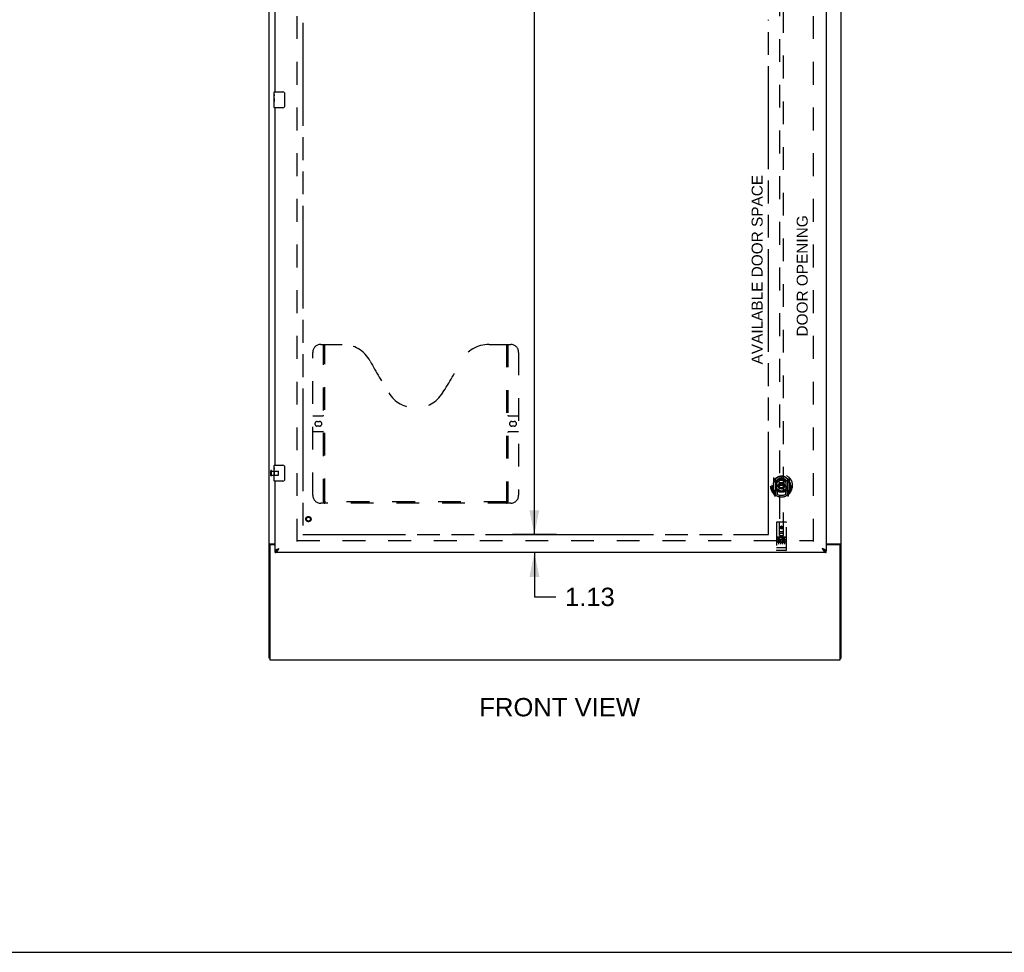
# Model space of a CAD drawing. Header units: inches. Extents: x 0 to 262, y 0 to 169.
# Tile 5 of 17: x 69 to 131, y 0 to 59. Entities that reach past the tile are written whole.
import ezdxf

# ---------------------------------------------------------------- set-up
doc = ezdxf.new("R2010")
doc.units = ezdxf.units.IN
doc.header["$LTSCALE"] = 14.384615
doc.header["$MEASUREMENT"] = 0
doc.linetypes.add('HIDDEN', pattern=[0.2, 0.1, -0.1])
doc.linetypes.add('PHANTOM', pattern=[0.8, 0.45, -0.05, 0.1, -0.05, 0.1, -0.05])
doc.layers.get('0').update_dxf_attribs({"linetype": 'CONTINUOUS'})
for name, color, linetype in [('02___PRT_ALL_AXES', 7, 'CONTINUOUS'), ('AVAILABLE_DOOR_SPACE', 7, 'CONTINUOUS'), ('DEFAULT_2', 8, 'HIDDEN'), ('DIMENSIONS', 7, 'CONTINUOUS')]:
    doc.layers.add(name, color=color, linetype=linetype)
doc.styles.get("Standard").update_dxf_attribs({"font": 'arial.ttf'})
doc.dimstyles.new('DIMSTYLE_2', dxfattribs={"dimtxt": 1.153846, "dimasz": 1.538462, "dimexe": 0.09, "dimexo": 0.07, "dimgap": 0.0375, "dimtad": 0, "dimtih": 1, "dimtoh": 1, "dimzin": 4, "dimdsep": 46, "dimtxsty": 'Standard', "dimblk": '_FILLED', "dimblk1": '_FILLED', "dimblk2": '_FILLED', "dimcen": 0.09, "dimazin": 1, "dimtfac": 1, "dimtdec": 3, "dimtofl": 0, "dimtmove": 0, "dimatfit": 3, "dimldrblk": '_FILLED', "dimfxl": 1, "dimtolj": 1, "dimtzin": 4, "dimarcsym": 0})

# ---------------------------------------------------------------- blocks, each defined once
blk = doc.blocks.new('_FILLED')
at = {"color": 0, "linetype": 'ByBlock'}
blk.add_solid([(0, 0), (-1, 0.2), (-1, -0.2)], dxfattribs=at)
blk = doc.blocks.new('*D15')
at = {"layer": 'DIMENSIONS', "color": 2, "linetype": 'Continuous'}
for p, q in [((102.576, 104.548), (101.148, 104.548)), ((101.192, 104.548), (101.192, 62.916)), ((101.192, 26.298), (101.192, 60.608)), ((101.148, 26.298), (99.807, 26.298))]:
    blk.add_line(p, q, dxfattribs=at)
at = {"layer": 'DIMENSIONS', "color": 2, "linetype": 'Continuous', "xscale": 1.5384615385, "yscale": 1.5384615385, "zscale": 1.5384615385}
for p, rotation in [((101.192, 104.548), 90), ((101.192, 26.298), 270)]:
    blk.add_blockref('_FILLED', p, dxfattribs=dict(at, rotation=rotation))
at = {"layer": 'DIMENSIONS', "color": 2, "linetype": 'Continuous', "insert": (101.192, 62.339), "char_height": 1.1538, "width": 4.03203, "attachment_point": 2, "line_spacing_factor": 0.9}
blk.add_mtext('78.25', dxfattribs=at)
blk = doc.blocks.new('*D16')
at = {"layer": 'DIMENSIONS', "color": 2, "linetype": 'Continuous'}
for p, q in [((101.192, 26.298), (101.192, 29.375)), ((102.576, 26.298), (101.148, 26.298)), ((101.192, 25.173), (101.192, 22.38)), ((101.192, 22.38), (102.538, 22.38))]:
    blk.add_line(p, q, dxfattribs=at)
at = {"layer": 'DIMENSIONS', "color": 2, "linetype": 'Continuous', "xscale": 1.5384615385, "yscale": 1.5384615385, "zscale": 1.5384615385}
for p, rotation in [((101.192, 26.298), 270), ((101.192, 25.173), 90)]:
    blk.add_blockref('_FILLED', p, dxfattribs=dict(at, rotation=rotation))
at = {"layer": 'DIMENSIONS', "color": 2, "linetype": 'Continuous', "insert": (103.115, 22.957), "char_height": 1.1538, "width": 3.13554, "attachment_point": 1, "line_spacing_factor": 0.9}
blk.add_mtext('1.13', dxfattribs=at)

msp = doc.modelspace()

# ---------------------------------------------------------------- linework, layer by layer
at = {"color": 3, "linetype": 'Continuous'}
for p, q in [((84.491, 18.527), (84.491, 108.319)), ((120.491, 18.527), (120.491, 108.319)), ((119.554, 105.569), (119.554, 25.277)), ((84.866, 54.173), (84.866, 76.673)), ((84.866, 30.673), (84.866, 53.173)), ((84.866, 25.277), (84.866, 29.673)), ((84.543, 25.603), (84.543, 18.423)), ((84.561, 25.715), (84.866, 25.715)), ((84.866, 25.663), (84.603, 25.663)), ((85.081, 25.407), (85.113, 25.419)), ((119.554, 25.715), (120.421, 25.715)), ((120.379, 25.663), (119.554, 25.663)), ((120.439, 18.423), (120.439, 25.603)), ((119.554, 25.173), (84.866, 25.173)), ((84.543, 18.423), (120.439, 18.423))]:
    msp.add_line(p, q, dxfattribs=at)
at = {"color": 7, "linetype": 'Continuous'}
for p, q in [((84.806, 54.012), (84.806, 54.158)), ((84.821, 54.173), (85.361, 54.173)), ((85.461, 54.073), (85.461, 53.273)), ((84.806, 53.754), (84.806, 53.788)), ((84.806, 53.557), (84.806, 53.589)), ((84.806, 53.188), (84.806, 53.327)), ((85.361, 53.173), (84.821, 53.173)), ((84.806, 30.512), (84.806, 30.658)), ((84.821, 30.673), (85.361, 30.673)), ((85.461, 30.573), (85.461, 29.773)), ((84.806, 30.254), (84.806, 30.288)), ((84.806, 30.057), (84.806, 30.089)), ((84.806, 29.688), (84.806, 29.827)), ((85.361, 29.673), (84.821, 29.673)), ((84.595, 25.675), (84.491, 25.675)), ((84.595, 25.663), (84.595, 25.675)), ((120.387, 25.675), (120.491, 25.675)), ((120.387, 25.675), (120.387, 25.663)), ((84.866, 25.173), (84.866, 25.277)), ((84.967, 25.305), (84.978, 25.312)), ((119.431, 25.319), (119.442, 25.312)), ((119.554, 25.173), (119.554, 25.277)), ((84.543, 18.527), (84.491, 18.527)), ((120.439, 18.527), (120.491, 18.527)), ((0, 0), (261.538, 0))]:
    msp.add_line(p, q, dxfattribs=at)
for points in [[(85.455, 54.109), (85.457, 54.103), (85.458, 54.097), (85.46, 54.091), (85.46, 54.085), (85.461, 54.079), (85.461, 54.073)], [(85.461, 53.273), (85.461, 53.267), (85.46, 53.26), (85.46, 53.254), (85.458, 53.248), (85.457, 53.242), (85.455, 53.237)], [(85.455, 30.609), (85.457, 30.603), (85.458, 30.597), (85.46, 30.591), (85.46, 30.585), (85.461, 30.579), (85.461, 30.573)], [(85.461, 29.773), (85.461, 29.767), (85.46, 29.76), (85.46, 29.754), (85.458, 29.748), (85.457, 29.742), (85.455, 29.737)], [(84.616, 25.692), (84.611, 25.689), (84.608, 25.688), (84.606, 25.687), (84.603, 25.686), (84.601, 25.684), (84.599, 25.682), (84.598, 25.681), (84.597, 25.679), (84.596, 25.678), (84.595, 25.676), (84.595, 25.675)], [(84.636, 25.715), (84.636, 25.713), (84.635, 25.711), (84.635, 25.709), (84.634, 25.707), (84.633, 25.705), (84.632, 25.704), (84.631, 25.702), (84.629, 25.7), (84.627, 25.699), (84.625, 25.697), (84.623, 25.696), (84.621, 25.695), (84.618, 25.693), (84.616, 25.692)], [(84.978, 25.312), (84.99, 25.319), (85.001, 25.326), (85.012, 25.334), (85.023, 25.342), (85.034, 25.351), (85.046, 25.36), (85.057, 25.37), (85.068, 25.379), (85.079, 25.389), (85.09, 25.399), (85.102, 25.409), (85.113, 25.419)], [(84.982, 25.314), (84.986, 25.32), (84.991, 25.327), (84.998, 25.334), (85.004, 25.341), (85.012, 25.348), (85.02, 25.355), (85.029, 25.362), (85.038, 25.369), (85.048, 25.377), (85.058, 25.384), (85.069, 25.391), (85.08, 25.398), (85.091, 25.405), (85.102, 25.412), (85.113, 25.419)], [(119.307, 25.419), (119.319, 25.409), (119.33, 25.399), (119.341, 25.389), (119.352, 25.379), (119.363, 25.37), (119.375, 25.36), (119.386, 25.351), (119.397, 25.342), (119.408, 25.334), (119.419, 25.326), (119.431, 25.319)], [(119.438, 25.314), (119.434, 25.32), (119.429, 25.327), (119.423, 25.334), (119.416, 25.341), (119.408, 25.348), (119.4, 25.355), (119.391, 25.362), (119.382, 25.369), (119.372, 25.377), (119.362, 25.384), (119.351, 25.391), (119.341, 25.398), (119.33, 25.405), (119.319, 25.412), (119.307, 25.419)], [(120.347, 25.715), (120.347, 25.713), (120.347, 25.711), (120.348, 25.709), (120.348, 25.707), (120.349, 25.705), (120.351, 25.704), (120.352, 25.702), (120.354, 25.7), (120.356, 25.699), (120.358, 25.697), (120.36, 25.696), (120.362, 25.695), (120.364, 25.693), (120.367, 25.692), (120.372, 25.689)], [(120.372, 25.689), (120.375, 25.688), (120.377, 25.687), (120.379, 25.686), (120.382, 25.684), (120.383, 25.682), (120.385, 25.681), (120.386, 25.679), (120.387, 25.678), (120.387, 25.676), (120.387, 25.675)], [(84.866, 25.277), (84.878, 25.277), (84.889, 25.278), (84.9, 25.28), (84.911, 25.283), (84.922, 25.286), (84.934, 25.29), (84.945, 25.294), (84.956, 25.299), (84.967, 25.305)], [(119.442, 25.312), (119.453, 25.305), (119.464, 25.299), (119.475, 25.294), (119.487, 25.29), (119.498, 25.286), (119.509, 25.283), (119.52, 25.28), (119.531, 25.278), (119.543, 25.277), (119.554, 25.277)]]:
    msp.add_lwpolyline(points, dxfattribs=at)
at = {"color": 3, "linetype": 'Continuous'}
for points in [[(84.527, 25.701), (84.523, 25.699), (84.519, 25.698), (84.515, 25.697), (84.512, 25.695), (84.509, 25.694), (84.506, 25.693), (84.503, 25.691), (84.501, 25.689), (84.498, 25.688), (84.496, 25.686), (84.495, 25.684), (84.494, 25.682), (84.493, 25.681), (84.492, 25.679), (84.491, 25.677), (84.491, 25.675)], [(84.561, 25.715), (84.559, 25.714), (84.557, 25.712), (84.554, 25.711), (84.55, 25.709), (84.547, 25.708), (84.543, 25.706), (84.539, 25.705), (84.535, 25.703), (84.527, 25.701)], [(85.012, 25.272), (85.023, 25.286), (85.034, 25.301), (85.046, 25.317), (85.057, 25.333), (85.068, 25.35), (85.079, 25.367), (85.09, 25.384), (85.102, 25.402), (85.113, 25.419)], [(119.457, 25.36), (119.444, 25.366), (119.431, 25.372), (119.416, 25.378), (119.402, 25.384), (119.387, 25.39), (119.371, 25.396), (119.355, 25.401), (119.339, 25.407), (119.307, 25.419)], [(119.307, 25.419), (119.319, 25.402), (119.33, 25.384), (119.341, 25.367), (119.352, 25.35), (119.363, 25.333), (119.375, 25.317), (119.386, 25.301), (119.397, 25.286)], [(120.421, 25.715), (120.424, 25.714), (120.426, 25.712), (120.429, 25.711), (120.432, 25.709), (120.436, 25.708), (120.44, 25.706), (120.444, 25.705), (120.448, 25.703)], [(120.448, 25.703), (120.456, 25.701), (120.46, 25.699), (120.464, 25.698), (120.467, 25.697), (120.471, 25.695), (120.474, 25.694), (120.477, 25.693), (120.479, 25.691), (120.482, 25.689), (120.484, 25.688), (120.486, 25.686), (120.488, 25.684), (120.489, 25.682), (120.49, 25.681), (120.491, 25.679), (120.491, 25.677), (120.491, 25.675)], [(84.866, 25.277), (84.867, 25.283), (84.868, 25.289), (84.871, 25.295), (84.875, 25.301), (84.879, 25.306), (84.885, 25.312), (84.892, 25.318), (84.899, 25.324), (84.908, 25.33), (84.917, 25.336), (84.927, 25.342), (84.939, 25.348), (84.95, 25.354), (84.963, 25.36)], [(84.866, 25.173), (84.878, 25.173), (84.889, 25.175), (84.9, 25.178), (84.911, 25.183), (84.922, 25.188), (84.934, 25.195), (84.945, 25.203), (84.956, 25.212), (84.967, 25.222), (84.978, 25.233), (84.99, 25.245), (85.001, 25.258), (85.012, 25.272)], [(84.963, 25.36), (84.976, 25.366), (84.99, 25.372), (85.004, 25.378), (85.019, 25.384), (85.034, 25.39), (85.049, 25.396), (85.065, 25.401), (85.081, 25.407)], [(119.397, 25.286), (119.408, 25.272), (119.419, 25.258), (119.431, 25.245), (119.442, 25.233), (119.453, 25.222), (119.464, 25.212), (119.475, 25.203), (119.487, 25.195), (119.498, 25.188), (119.509, 25.183), (119.52, 25.178), (119.531, 25.175), (119.543, 25.173), (119.554, 25.173)], [(119.554, 25.277), (119.553, 25.283), (119.552, 25.289), (119.549, 25.295), (119.545, 25.301), (119.541, 25.306), (119.535, 25.312), (119.528, 25.318), (119.521, 25.324), (119.512, 25.33), (119.503, 25.336), (119.493, 25.342), (119.482, 25.348), (119.47, 25.354), (119.457, 25.36)]]:
    msp.add_lwpolyline(points, dxfattribs=at)
at = {"color": 7, "linetype": 'Continuous'}
for centre, radius, start, end in [((84.821, 54.158), 0.015, 90, 180), ((85.361, 54.073), 0.1, 21.19986, 90), ((84.821, 53.188), 0.015, 180, 270), ((85.361, 53.273), 0.1, 270, 338.79459), ((84.821, 30.658), 0.015, 90, 180), ((85.361, 30.573), 0.1, 21.19986, 90), ((84.821, 29.688), 0.015, 180, 270), ((85.361, 29.773), 0.1, 270, 338.79459)]:
    msp.add_arc(centre, radius, start, end, dxfattribs=at)
at = {"color": 3, "linetype": 'Continuous'}
for centre, start, end in [((84.603, 25.603), 90, 180), ((120.379, 25.603), 0, 90)]:
    msp.add_arc(centre, 0.06, start, end, dxfattribs=at)
at = {"layer": '02___PRT_ALL_AXES', "color": 7, "linetype": 'Continuous'}
for p, q in [((84.806, 54.012), (84.806, 54.158)), ((84.806, 53.754), (84.806, 54.011)), ((84.812, 53.956), (84.806, 53.956)), ((84.813, 53.788), (84.813, 53.924)), ((84.806, 53.788), (84.813, 53.788)), ((84.806, 53.188), (84.806, 53.752)), ((84.808, 53.725), (84.806, 53.725)), ((84.806, 53.593), (84.812, 53.593)), ((84.806, 53.557), (84.813, 53.557)), ((84.806, 53.494), (84.813, 53.494)), ((84.806, 53.327), (84.813, 53.327)), ((84.813, 53.327), (84.813, 53.557)), ((84.806, 30.512), (84.806, 30.658)), ((84.806, 30.254), (84.806, 30.511)), ((84.812, 30.456), (84.806, 30.456)), ((84.813, 30.288), (84.813, 30.424)), ((84.806, 30.288), (84.813, 30.288)), ((84.806, 29.688), (84.806, 30.252)), ((84.808, 30.225), (84.806, 30.225)), ((84.806, 30.093), (84.812, 30.093)), ((84.806, 30.057), (84.813, 30.057)), ((84.806, 29.994), (84.813, 29.994)), ((84.806, 29.827), (84.813, 29.827)), ((84.813, 29.827), (84.813, 30.057))]:
    msp.add_line(p, q, dxfattribs=at)
at = {"layer": '02___PRT_ALL_AXES', "color": 8, "linetype": 'HIDDEN'}
for p, q in [((84.638, 30.297), (85.085, 30.297)), ((84.638, 30.049), (84.638, 30.297)), ((84.638, 30.049), (85.085, 30.049)), ((117.024, 26.133), (116.459, 26.133)), ((116.597, 26.011), (116.504, 26.011)), ((116.504, 26.011), (116.504, 25.969)), ((116.597, 25.969), (116.504, 25.969)), ((116.601, 25.925), (116.555, 25.925)), ((116.597, 25.884), (116.568, 25.884)), ((116.661, 25.841), (116.568, 25.841)), ((116.661, 25.798), (116.568, 25.798)), ((116.661, 25.841), (116.661, 25.798)), ((116.793, 25.846), (116.81, 25.807)), ((116.817, 25.976), (116.804, 25.957)), ((116.814, 26.001), (116.817, 25.999)), ((116.973, 26.011), (116.817, 26.011)), ((116.817, 26.011), (116.817, 25.999)), ((116.817, 25.976), (116.817, 25.798)), ((116.973, 25.798), (116.817, 25.798)), ((116.973, 25.969), (116.86, 25.969)), ((116.86, 25.969), (116.86, 25.925)), ((116.952, 25.925), (116.86, 25.925)), ((116.952, 25.883), (116.86, 25.883)), ((116.86, 25.883), (116.86, 25.841)), ((116.973, 25.841), (116.86, 25.841)), ((116.952, 25.925), (116.952, 25.883)), ((116.973, 26.011), (116.973, 25.969)), ((116.973, 25.841), (116.973, 25.798)), ((117.024, 25.305), (116.459, 25.305))]:
    msp.add_line(p, q, dxfattribs=at)
at = {"layer": '02___PRT_ALL_AXES', "color": 7, "linetype": 'Continuous'}
for points in [[(84.806, 54.012), (84.806, 54.008), (84.807, 54.004), (84.807, 53.998), (84.809, 53.985)], [(84.809, 53.985), (84.81, 53.978), (84.811, 53.969), (84.812, 53.961)], [(84.812, 53.961), (84.812, 53.952), (84.813, 53.943), (84.813, 53.934), (84.813, 53.924)], [(84.806, 53.754), (84.807, 53.746), (84.807, 53.737), (84.808, 53.727)], [(84.808, 53.727), (84.811, 53.693), (84.811, 53.681), (84.812, 53.669), (84.813, 53.656), (84.813, 53.644), (84.813, 53.631), (84.813, 53.618), (84.813, 53.605), (84.812, 53.593), (84.811, 53.58), (84.811, 53.568)], [(84.806, 30.512), (84.806, 30.508), (84.807, 30.504), (84.807, 30.498), (84.809, 30.485)], [(84.809, 30.485), (84.81, 30.478), (84.811, 30.469), (84.812, 30.461)], [(84.812, 30.461), (84.812, 30.452), (84.813, 30.443), (84.813, 30.434), (84.813, 30.424)], [(84.806, 30.254), (84.807, 30.246), (84.807, 30.237), (84.808, 30.227)], [(84.808, 30.227), (84.811, 30.193), (84.811, 30.181), (84.812, 30.169), (84.813, 30.156), (84.813, 30.144), (84.813, 30.131), (84.813, 30.118), (84.813, 30.105), (84.812, 30.093), (84.811, 30.08), (84.811, 30.068)]]:
    msp.add_lwpolyline(points, dxfattribs=at)
at = {"layer": '02___PRT_ALL_AXES', "color": 8, "linetype": 'HIDDEN'}
for centre, radius in [((86.97, 27.277), 0.124), ((116.741, 26.75), 0.085)]:
    msp.add_circle(centre, radius, dxfattribs=at)
for centre, radius, start, end in [((116.568, 25.862), 0.0644, 102.29948, 270.07752), ((116.568, 25.862), 0.0219, 89.90115, 270), ((116.597, 25.948), 0.0635, 270, 90), ((116.597, 25.947), 0.0219, 280.307, 90), ((116.767, 25.905), 0.107, 64.26362, 293.40274), ((116.767, 25.905), 0.0639, 54.88948, 293.40261)]:
    msp.add_arc(centre, radius, start, end, dxfattribs=at)
at = {"layer": '02___PRT_ALL_AXES', "color": 7, "linetype": 'Continuous'}
for centre, start_param, end_param in [((85.069, 53.589), -3.141593, -2.961605), ((85.069, 30.089), 3.141593, 3.321581)]:
    msp.add_ellipse(centre, major_axis=(0.263, 0), ratio=0.432808, start_param=start_param, end_param=end_param, dxfattribs=at)
at = {"layer": 'AVAILABLE_DOOR_SPACE', "color": 4, "linetype": 'PHANTOM'}
for p, q in [((86.616, 104.548), (86.616, 26.298)), ((115.929, 26.298), (115.929, 58.722)), ((86.616, 26.298), (102.195, 26.298)), ((102.195, 26.302), (102.225, 26.302)), ((102.195, 26.298), (102.195, 26.302)), ((102.225, 26.302), (102.225, 26.298)), ((102.225, 26.298), (115.929, 26.298))]:
    msp.add_line(p, q, dxfattribs=at)
at = {"layer": 'DEFAULT_2', "color": 8, "linetype": 'HIDDEN'}
for p, q in [((86.241, 104.975), (86.241, 25.871)), ((118.741, 104.975), (118.741, 25.871)), ((116.616, 63.252), (116.616, 26.25)), ((116.866, 26.25), (116.866, 63.252)), ((87.74, 38.277), (89.095, 38.277)), ((87.915, 28.367), (87.915, 38.277)), ((87.995, 28.397), (87.995, 38.277)), ((98.345, 38.277), (99.7, 38.277)), ((99.445, 38.277), (99.445, 28.397)), ((99.525, 38.277), (99.525, 28.367)), ((87.24, 28.777), (87.24, 37.777)), ((100.2, 37.777), (100.2, 28.777)), ((87.24, 33.777), (87.875, 33.777)), ((99.565, 33.777), (100.2, 33.777)), ((87.527, 33.427), (87.664, 33.427)), ((87.664, 33.127), (87.527, 33.127)), ((99.777, 33.427), (99.914, 33.427)), ((99.914, 33.127), (99.777, 33.127)), ((87.875, 32.777), (87.24, 32.777)), ((100.2, 32.777), (99.565, 32.777)), ((84.595, 30.031), (84.595, 30.315)), ((84.638, 30.031), (84.638, 30.315)), ((85.095, 30.059), (85.095, 30.287)), ((116.241, 29.878), (116.241, 28.911)), ((116.359, 29.824), (116.359, 28.808)), ((116.366, 29.799), (116.366, 28.796)), ((116.466, 29.76), (116.466, 29.657)), ((117.016, 29.657), (117.016, 29.76)), ((117.116, 29.799), (117.116, 28.796)), ((117.124, 29.824), (117.124, 28.808)), ((117.241, 28.911), (117.241, 29.878)), ((116.159, 29.394), (116.174, 29.394)), ((116.159, 29.394), (116.159, 29.006)), ((116.166, 29.441), (116.167, 29.444)), ((116.166, 28.983), (116.166, 29.441)), ((116.459, 29.076), (116.459, 29.707)), ((116.578, 29.05), (116.609, 29.394)), ((116.579, 29.734), (116.609, 29.394)), ((116.874, 29.394), (116.609, 29.394)), ((116.904, 29.734), (116.874, 29.394)), ((116.904, 29.05), (116.874, 29.394)), ((117.024, 29.707), (117.024, 29.076)), ((117.324, 29.394), (117.309, 29.394)), ((117.316, 29.441), (117.316, 29.444)), ((117.316, 28.983), (117.316, 29.441)), ((117.324, 29.394), (117.324, 29.006)), ((116.246, 28.9), (116.316, 28.724)), ((116.359, 29.065), (116.299, 29.065)), ((116.299, 29.065), (116.299, 28.915)), ((116.299, 28.915), (116.366, 28.915)), ((116.337, 28.969), (116.307, 28.923)), ((116.337, 28.805), (116.342, 28.802)), ((116.345, 28.727), (116.359, 28.808)), ((116.436, 28.746), (116.366, 28.855)), ((116.369, 29.028), (116.369, 28.821)), ((116.459, 29.066), (116.386, 29.066)), ((116.455, 29.048), (116.389, 29.048)), ((116.466, 29.096), (116.466, 28.843)), ((117.016, 28.843), (117.016, 29.096)), ((117.096, 29.066), (117.024, 29.066)), ((117.094, 29.048), (117.028, 29.048)), ((117.116, 28.855), (117.046, 28.746)), ((117.114, 28.821), (117.114, 29.028)), ((117.116, 28.915), (117.184, 28.915)), ((117.184, 29.065), (117.124, 29.065)), ((117.124, 28.808), (117.138, 28.727)), ((117.145, 28.804), (117.145, 28.805)), ((117.145, 28.805), (117.145, 28.805)), ((117.145, 28.805), (117.145, 28.805)), ((117.176, 28.923), (117.146, 28.969)), ((117.167, 28.724), (117.237, 28.9)), ((117.184, 28.915), (117.184, 29.065)), ((99.7, 28.277), (87.74, 28.277)), ((99.442, 28.357), (87.999, 28.357)), ((116.429, 27.06), (116.429, 25.335)), ((117.024, 27.09), (116.459, 27.09)), ((116.615, 26.25), (116.611, 27.06)), ((116.741, 26.823), (116.679, 26.787)), ((116.679, 26.787), (116.689, 26.781)), ((116.679, 26.787), (116.679, 26.715)), ((116.679, 26.715), (116.689, 26.72)), ((116.679, 26.715), (116.741, 26.678)), ((116.741, 26.811), (116.689, 26.781)), ((116.689, 26.781), (116.689, 26.72)), ((116.689, 26.72), (116.741, 26.69)), ((116.804, 26.787), (116.741, 26.823)), ((116.741, 26.823), (116.741, 26.811)), ((116.794, 26.781), (116.741, 26.811)), ((116.741, 26.69), (116.794, 26.72)), ((116.741, 26.678), (116.804, 26.715)), ((116.741, 26.678), (116.741, 26.69)), ((116.804, 26.787), (116.794, 26.781)), ((116.794, 26.72), (116.794, 26.781)), ((116.804, 26.715), (116.794, 26.72)), ((116.804, 26.715), (116.804, 26.787)), ((116.868, 26.25), (116.871, 27.06)), ((117.054, 25.335), (117.054, 27.06)), ((116.459, 26.133), (117.024, 26.133)), ((116.53, 26.117), (116.702, 26.117)), ((116.614, 26.5), (116.869, 26.5)), ((116.615, 26.25), (116.616, 26.25)), ((116.616, 26.25), (116.866, 26.25)), ((116.826, 26.375), (116.656, 26.375)), ((116.78, 26.117), (116.952, 26.117)), ((116.866, 26.25), (116.868, 26.25)), ((86.241, 25.923), (118.741, 25.923)), ((116.446, 25.464), (116.445, 25.464)), ((116.447, 25.464), (116.446, 25.464)), ((116.448, 25.464), (116.447, 25.464)), ((116.449, 25.464), (116.448, 25.464)), ((116.45, 25.464), (116.449, 25.464)), ((116.449, 25.464), (116.449, 25.464)), ((116.451, 25.464), (116.45, 25.464)), ((116.452, 25.464), (116.451, 25.464)), ((116.453, 25.463), (116.452, 25.464)), ((116.454, 25.463), (116.453, 25.463)), ((116.453, 25.463), (116.453, 25.463)), ((116.455, 25.463), (116.454, 25.463)), ((116.456, 25.463), (116.455, 25.463)), ((116.457, 25.463), (116.456, 25.463)), ((116.458, 25.463), (116.457, 25.463)), ((116.459, 25.463), (116.458, 25.463)), ((116.458, 25.463), (116.458, 25.463)), ((117.024, 25.463), (116.459, 25.463)), ((116.554, 26.002), (116.554, 25.696)), ((116.679, 26.002), (116.679, 25.696)), ((116.804, 26.002), (116.804, 25.696)), ((116.929, 26.002), (116.929, 25.696)), ((117.024, 25.463), (117.025, 25.463)), ((117.025, 25.463), (117.026, 25.463)), ((117.026, 25.463), (117.027, 25.463)), ((117.027, 25.463), (117.028, 25.463)), ((117.028, 25.463), (117.029, 25.463)), ((117.028, 25.463), (117.028, 25.463)), ((117.029, 25.463), (117.03, 25.463)), ((117.03, 25.463), (117.031, 25.464)), ((117.031, 25.464), (117.032, 25.464)), ((117.032, 25.464), (117.033, 25.464)), ((117.033, 25.464), (117.034, 25.464)), ((117.033, 25.464), (117.033, 25.464)), ((117.034, 25.464), (117.035, 25.464)), ((117.035, 25.464), (117.036, 25.464)), ((117.036, 25.464), (117.037, 25.464)), ((117.036, 25.464), (117.036, 25.464)), ((117.037, 25.464), (117.038, 25.464)), ((116.709, 25.305), (116.524, 25.305)), ((116.959, 25.305), (116.774, 25.305))]:
    msp.add_line(p, q, dxfattribs=at)
for points in [[(116.553, 29.751), (116.559, 29.753), (116.564, 29.754), (116.57, 29.755), (116.575, 29.757), (116.58, 29.758), (116.586, 29.759), (116.591, 29.761), (116.597, 29.762), (116.602, 29.763), (116.608, 29.764), (116.613, 29.765), (116.619, 29.766), (116.624, 29.767), (116.63, 29.768), (116.635, 29.769), (116.641, 29.77), (116.646, 29.77), (116.652, 29.771), (116.658, 29.772), (116.663, 29.772), (116.669, 29.773), (116.674, 29.774), (116.68, 29.774), (116.685, 29.775), (116.691, 29.775), (116.697, 29.775), (116.702, 29.776), (116.708, 29.776), (116.713, 29.776), (116.719, 29.776), (116.725, 29.777), (116.73, 29.777), (116.736, 29.777), (116.741, 29.777), (116.747, 29.777), (116.753, 29.777), (116.758, 29.777), (116.764, 29.776), (116.769, 29.776), (116.775, 29.776), (116.78, 29.776), (116.786, 29.775), (116.792, 29.775), (116.797, 29.775), (116.803, 29.774), (116.808, 29.774), (116.814, 29.773), (116.82, 29.772), (116.825, 29.772), (116.831, 29.771), (116.836, 29.77), (116.842, 29.77), (116.847, 29.769), (116.853, 29.768), (116.858, 29.767), (116.864, 29.766), (116.869, 29.765), (116.875, 29.764), (116.88, 29.763), (116.886, 29.762), (116.891, 29.761), (116.897, 29.759), (116.902, 29.758), (116.908, 29.757), (116.913, 29.755), (116.918, 29.754), (116.924, 29.753), (116.929, 29.751)], [(116.287, 29.609), (116.286, 29.608), (116.284, 29.607), (116.282, 29.605), (116.281, 29.604), (116.279, 29.602), (116.278, 29.601), (116.276, 29.599), (116.274, 29.597), (116.272, 29.595), (116.271, 29.594), (116.269, 29.592), (116.267, 29.59), (116.265, 29.588), (116.263, 29.585), (116.261, 29.583), (116.259, 29.581), (116.257, 29.578), (116.255, 29.576), (116.253, 29.573), (116.251, 29.57), (116.248, 29.568), (116.246, 29.565), (116.244, 29.561), (116.242, 29.558), (116.239, 29.555), (116.237, 29.551), (116.234, 29.548), (116.232, 29.544), (116.229, 29.54), (116.226, 29.536), (116.224, 29.532), (116.221, 29.527), (116.218, 29.523), (116.215, 29.518), (116.212, 29.513), (116.209, 29.508)], [(117.274, 29.508), (117.271, 29.513), (117.268, 29.518), (117.265, 29.523), (117.262, 29.527), (117.259, 29.532), (117.256, 29.536), (117.254, 29.54), (117.251, 29.544), (117.248, 29.548), (117.246, 29.551), (117.244, 29.555), (117.241, 29.558), (117.239, 29.561), (117.236, 29.565), (117.234, 29.567), (117.232, 29.57), (117.23, 29.573), (117.228, 29.576), (117.226, 29.578), (117.224, 29.581), (117.222, 29.583), (117.22, 29.585), (117.218, 29.588), (117.216, 29.59), (117.214, 29.592), (117.212, 29.594), (117.21, 29.595), (117.209, 29.597), (117.207, 29.599), (117.205, 29.601), (117.203, 29.602), (117.202, 29.604), (117.2, 29.605), (117.199, 29.607), (117.197, 29.608), (117.196, 29.609)], [(87.905, 28.397), (87.921, 28.386), (87.937, 28.376), (87.953, 28.368), (87.969, 28.362), (87.984, 28.358), (87.999, 28.357)], [(99.442, 28.357), (99.457, 28.358), (99.472, 28.362), (99.487, 28.368), (99.503, 28.376), (99.519, 28.386), (99.535, 28.397)], [(116.524, 26.116), (116.524, 26.116), (116.524, 26.116), (116.524, 26.116), (116.524, 26.116), (116.524, 26.116), (116.524, 26.116), (116.524, 26.116), (116.525, 26.116), (116.525, 26.116), (116.525, 26.117), (116.525, 26.117), (116.525, 26.117), (116.525, 26.117), (116.525, 26.117), (116.525, 26.117), (116.525, 26.117), (116.526, 26.117), (116.526, 26.117), (116.526, 26.117), (116.526, 26.117), (116.526, 26.117), (116.526, 26.117), (116.526, 26.117), (116.527, 26.117), (116.527, 26.117), (116.527, 26.117), (116.527, 26.117), (116.527, 26.117), (116.527, 26.117), (116.527, 26.117), (116.528, 26.117), (116.528, 26.117), (116.528, 26.117), (116.528, 26.117), (116.528, 26.117), (116.528, 26.117), (116.529, 26.117), (116.529, 26.117), (116.529, 26.117), (116.529, 26.117), (116.529, 26.117), (116.53, 26.117), (116.53, 26.117), (116.53, 26.117), (116.53, 26.117)], [(116.702, 26.117), (116.702, 26.117), (116.703, 26.117), (116.703, 26.117), (116.703, 26.117), (116.703, 26.117), (116.703, 26.117), (116.704, 26.117), (116.704, 26.117), (116.704, 26.117), (116.704, 26.117), (116.704, 26.117), (116.705, 26.117), (116.705, 26.117), (116.705, 26.117), (116.705, 26.117), (116.705, 26.117), (116.705, 26.117), (116.706, 26.117), (116.706, 26.117), (116.706, 26.117), (116.706, 26.117), (116.706, 26.117), (116.706, 26.117), (116.706, 26.117), (116.707, 26.117), (116.707, 26.117), (116.707, 26.117), (116.707, 26.117), (116.707, 26.117), (116.707, 26.117), (116.707, 26.117), (116.707, 26.117), (116.708, 26.117), (116.708, 26.117), (116.708, 26.117), (116.708, 26.117), (116.708, 26.116), (116.708, 26.116), (116.708, 26.116), (116.708, 26.116), (116.708, 26.116), (116.708, 26.116), (116.709, 26.116), (116.709, 26.116), (116.709, 26.116), (116.709, 26.116)], [(116.774, 26.116), (116.774, 26.116), (116.774, 26.116), (116.774, 26.116), (116.774, 26.116), (116.774, 26.116), (116.774, 26.116), (116.774, 26.116), (116.775, 26.116), (116.775, 26.116), (116.775, 26.117), (116.775, 26.117), (116.775, 26.117), (116.775, 26.117), (116.775, 26.117), (116.775, 26.117), (116.775, 26.117), (116.776, 26.117), (116.776, 26.117), (116.776, 26.117), (116.776, 26.117), (116.776, 26.117), (116.776, 26.117), (116.776, 26.117), (116.777, 26.117), (116.777, 26.117), (116.777, 26.117), (116.777, 26.117), (116.777, 26.117), (116.777, 26.117), (116.777, 26.117), (116.778, 26.117), (116.778, 26.117), (116.778, 26.117), (116.778, 26.117), (116.778, 26.117), (116.778, 26.117), (116.779, 26.117), (116.779, 26.117), (116.779, 26.117), (116.779, 26.117), (116.779, 26.117), (116.78, 26.117), (116.78, 26.117), (116.78, 26.117), (116.78, 26.117)], [(116.952, 26.117), (116.952, 26.117), (116.953, 26.117), (116.953, 26.117), (116.953, 26.117), (116.953, 26.117), (116.953, 26.117), (116.954, 26.117), (116.954, 26.117), (116.954, 26.117), (116.954, 26.117), (116.954, 26.117), (116.955, 26.117), (116.955, 26.117), (116.955, 26.117), (116.955, 26.117), (116.955, 26.117), (116.955, 26.117), (116.956, 26.117), (116.956, 26.117), (116.956, 26.117), (116.956, 26.117), (116.956, 26.117), (116.956, 26.117), (116.956, 26.117), (116.957, 26.117), (116.957, 26.117), (116.957, 26.117), (116.957, 26.117), (116.957, 26.117), (116.957, 26.117), (116.957, 26.117), (116.957, 26.117), (116.958, 26.117), (116.958, 26.117), (116.958, 26.117), (116.958, 26.117), (116.958, 26.116), (116.958, 26.116), (116.958, 26.116), (116.958, 26.116), (116.958, 26.116), (116.958, 26.116), (116.959, 26.116), (116.959, 26.116), (116.959, 26.116), (116.959, 26.116)], [(116.445, 25.464), (116.445, 25.464), (116.444, 25.464), (116.444, 25.464), (116.444, 25.464), (116.443, 25.464), (116.443, 25.464), (116.443, 25.465), (116.442, 25.465), (116.442, 25.465), (116.441, 25.465), (116.441, 25.465), (116.441, 25.465), (116.44, 25.465), (116.44, 25.465), (116.44, 25.465), (116.439, 25.465), (116.439, 25.465), (116.439, 25.465), (116.439, 25.465), (116.438, 25.465), (116.438, 25.465), (116.438, 25.465), (116.437, 25.466), (116.437, 25.466), (116.437, 25.466), (116.436, 25.466), (116.436, 25.466), (116.436, 25.466), (116.436, 25.466), (116.435, 25.466), (116.435, 25.466), (116.435, 25.466), (116.435, 25.466), (116.434, 25.466), (116.434, 25.467), (116.434, 25.467), (116.434, 25.467), (116.433, 25.467), (116.433, 25.467), (116.433, 25.467), (116.433, 25.467), (116.433, 25.467), (116.432, 25.467), (116.432, 25.467), (116.432, 25.467), (116.432, 25.468), (116.432, 25.468), (116.431, 25.468), (116.431, 25.468), (116.431, 25.468), (116.431, 25.468), (116.431, 25.468), (116.431, 25.468), (116.431, 25.468), (116.43, 25.468), (116.43, 25.468), (116.43, 25.469), (116.43, 25.469), (116.43, 25.469), (116.43, 25.469), (116.43, 25.469), (116.43, 25.469), (116.429, 25.469), (116.429, 25.469), (116.429, 25.469), (116.429, 25.469), (116.429, 25.47), (116.429, 25.47), (116.429, 25.47), (116.429, 25.47), (116.429, 25.47), (116.429, 25.47), (116.429, 25.47), (116.429, 25.47), (116.429, 25.47), (116.429, 25.471), (116.429, 25.471), (116.429, 25.471)], [(117.038, 25.464), (117.038, 25.464), (117.039, 25.464), (117.039, 25.464), (117.039, 25.464), (117.04, 25.464), (117.04, 25.465), (117.04, 25.465), (117.041, 25.465), (117.041, 25.465), (117.042, 25.465), (117.042, 25.465), (117.042, 25.465), (117.043, 25.465), (117.043, 25.465), (117.043, 25.465), (117.044, 25.465), (117.044, 25.465), (117.044, 25.465), (117.044, 25.465), (117.045, 25.465), (117.045, 25.465), (117.045, 25.466), (117.046, 25.466), (117.046, 25.466), (117.046, 25.466), (117.046, 25.466), (117.047, 25.466), (117.047, 25.466), (117.047, 25.466), (117.048, 25.466), (117.048, 25.466), (117.048, 25.466), (117.048, 25.466), (117.049, 25.467), (117.049, 25.467), (117.049, 25.467), (117.049, 25.467), (117.049, 25.467), (117.05, 25.467), (117.05, 25.467), (117.05, 25.467), (117.05, 25.467), (117.05, 25.467), (117.051, 25.467), (117.051, 25.468), (117.051, 25.468), (117.051, 25.468), (117.051, 25.468), (117.052, 25.468), (117.052, 25.468), (117.052, 25.468), (117.052, 25.468), (117.052, 25.468), (117.052, 25.468), (117.052, 25.468), (117.053, 25.469), (117.053, 25.469), (117.053, 25.469), (117.053, 25.469), (117.053, 25.469), (117.053, 25.469), (117.053, 25.469), (117.053, 25.469), (117.053, 25.469), (117.053, 25.469), (117.053, 25.47), (117.054, 25.47), (117.054, 25.47), (117.054, 25.47), (117.054, 25.47), (117.054, 25.47), (117.054, 25.47), (117.054, 25.47), (117.054, 25.47), (117.054, 25.471), (117.054, 25.471), (117.054, 25.471)]]:
    msp.add_lwpolyline(points, dxfattribs=at)
for centre, radius in [((116.741, 29.376), 0.35), ((116.741, 29.376), 0.335), ((116.741, 29.376), 0.205), ((116.741, 29.376), 0.133), ((86.97, 27.277), 0.164), ((86.97, 27.277), 0.124), ((116.741, 26.75), 0.0845)]:
    msp.add_circle(centre, radius, dxfattribs=at)
for centre, radius, start, end in [((87.74, 37.777), 0.5, 90, 180), ((89.095, 36.277), 2, 28.48127, 90), ((98.345, 36.277), 2, 90, 151.51873), ((99.7, 37.777), 0.5, 0, 90), ((125.403, 55.975), 39.307, 208.48127, 211.87046), ((62.037, 55.975), 39.307, 328.12954, 331.51873), ((93.72, 36.277), 2, 211.87046, 328.12954), ((87.875, 33.817), 0.04, 270, 360), ((99.565, 33.817), 0.04, 180, 270), ((87.527, 33.277), 0.15, 90, 270), ((87.664, 33.277), 0.15, 270, 90), ((99.777, 33.277), 0.15, 90, 270), ((99.914, 33.277), 0.15, 270, 90), ((87.875, 32.737), 0.04, 0, 90), ((99.565, 32.737), 0.04, 90, 180), ((84.617, 30.315), 0.0215, 360, 180), ((84.617, 30.031), 0.0215, 180, 0), ((85.085, 30.287), 0.01, 360, 90), ((85.085, 30.059), 0.01, 270, 0), ((116.741, 29.394), 0.7, 305.51263, 234.48737), ((116.741, 29.392), 0.583, 0.24643, 179.75357), ((116.741, 29.366), 0.58, 7.66218, 172.33782), ((116.256, 29.878), 0.015, 135.07479, 180), ((116.741, 29.077), 0.7, 49.52902, 130.47098), ((116.374, 29.824), 0.015, 130.35871, 180), ((116.386, 29.799), 0.02, 129.33785, 179.99835), ((116.741, 29.366), 0.48, 55.04613, 124.95387), ((116.559, 29.732), 0.02, 5.07961, 105.57516), ((116.924, 29.732), 0.02, 74.42484, 174.92039), ((117.096, 29.799), 0.02, 0, 50.65944), ((117.109, 29.824), 0.015, 0, 49.64129), ((117.226, 29.878), 0.015, 0, 44.92521), ((116.186, 29.441), 0.02, 172.33782, 180), ((116.741, 29.707), 0.7, 233.23192, 306.76808), ((116.474, 29.707), 0.015, 112.9863, 180), ((116.496, 29.657), 0.03, 180, 311.12608), ((116.741, 29.376), 0.343, 48.87392, 131.12608), ((116.986, 29.657), 0.03, 228.87392, 360), ((117.009, 29.707), 0.015, 0, 67.0137), ((117.296, 29.441), 0.02, 0, 7.66218), ((87.74, 28.777), 0.5, 180, 270), ((99.7, 28.777), 0.5, 270, 360), ((116.186, 28.983), 0.02, 180, 215.29614), ((116.741, 29.376), 0.7, 215.29614, 324.70386), ((116.256, 28.911), 0.015, 180, 224.92521), ((116.311, 28.92), 0.005, 147.32076, 270), ((116.33, 28.73), 0.015, 201.80415, 350), ((116.346, 28.841), 0.02, 234.48737, 360), ((116.178, 29.07), 0.188, 327.32076, 360), ((116.349, 28.821), 0.02, 234.74574, 360), ((116.386, 29.046), 0.02, 90, 180), ((116.386, 28.796), 0.02, 180, 238.52955), ((116.389, 29.028), 0.02, 90, 180), ((116.455, 29.028), 0.02, 66.53604, 90), ((116.474, 29.076), 0.015, 180, 247.0137), ((116.741, 29.689), 0.7, 246.53604, 293.46396), ((116.496, 29.096), 0.03, 48.87392, 180), ((116.741, 29.376), 0.6, 242.72039, 297.27961), ((116.741, 29.376), 0.343, 228.87392, 311.12608), ((116.558, 29.052), 0.02, 254.3869, 354.92039), ((116.924, 29.052), 0.02, 185.07961, 285.6131), ((116.986, 29.096), 0.03, 0, 131.12608), ((117.009, 29.076), 0.015, 292.9863, 360), ((117.028, 29.028), 0.02, 90, 113.46396), ((117.094, 29.028), 0.02, 0, 90), ((117.096, 29.046), 0.02, 0, 90), ((117.096, 28.796), 0.02, 301.4688, 359.99919), ((117.134, 28.821), 0.02, 180, 305.25426), ((117.304, 29.07), 0.188, 180, 212.67924), ((117.136, 28.841), 0.02, 180, 305.51263), ((117.153, 28.73), 0.015, 190, 338.19585), ((117.171, 28.92), 0.005, 270, 32.67924), ((117.226, 28.911), 0.015, 315.07479, 360), ((117.296, 28.983), 0.02, 324.70386, 360), ((88.005, 28.367), 0.09, 180, 270), ((88.035, 28.397), 0.04, 180, 270), ((99.405, 28.397), 0.04, 270, 360), ((99.435, 28.367), 0.09, 270, 360), ((116.459, 27.06), 0.03, 90, 180), ((116.581, 27.06), 0.03, 0, 90), ((116.901, 27.06), 0.03, 90, 180), ((117.024, 27.06), 0.03, 0, 90), ((116.459, 26.163), 0.03, 180, 270), ((116.656, 26.335), 0.04, 90, 180), ((116.656, 26.29), 0.04, 180, 270), ((116.826, 26.335), 0.04, 0, 90), ((116.826, 26.29), 0.04, 270, 360), ((117.024, 26.163), 0.03, 270, 360), ((116.459, 25.335), 0.03, 180, 270), ((117.024, 25.335), 0.03, 270, 360)]:
    msp.add_arc(centre, radius, start, end, dxfattribs=at)

# ---------------------------------------------------------------- texts
at = {"layer": 'DIMENSIONS', "color": 2, "linetype": 'Continuous', "char_height": 0.69231, "attachment_point": 1, "rotation": 90, "line_spacing_factor": 0.9}
for s, insert, width in [('AVAILABLE DOOR SPACE', (114.865, 37.017), 11.90821), ('DOOR OPENING', (117.702, 38.774), 7.61796)]:
    msp.add_mtext(s, dxfattribs=dict(at, insert=insert, width=width))
at = {"layer": 'DIMENSIONS', "color": 2, "linetype": 'Continuous', "insert": (102.785, 16.012), "char_height": 1.1538, "width": 10.09723, "attachment_point": 2, "line_spacing_factor": 0.9}
msp.add_mtext('FRONT VIEW', dxfattribs=at)

# ---------------------------------------------------------------- dimensions: what is measured, and where the dimension line sits
at = {"layer": 'DIMENSIONS', "color": 2, "linetype": 'Continuous'}
for base, p1, p2, picture, middle in [((101.192, 26.298), (102.646, 104.548), (99.737, 26.298), '*D15', (101.196, 61.756)), ((101.191631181, 25.172802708), (102.646246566, 26.297802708), (84.886328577, 25.172802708), '*D16', (104.732453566, 22.373191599))]:
    dim = msp.add_linear_dim(base=base, p1=p1, p2=p2, angle=270, dimstyle='DIMSTYLE_2', dxfattribs=at)
    dim.commit()
    dim.dimension.update_dxf_attribs({"geometry": picture, "text_midpoint": middle, "dimtype": 160})

doc.saveas('drawing.dxf')
